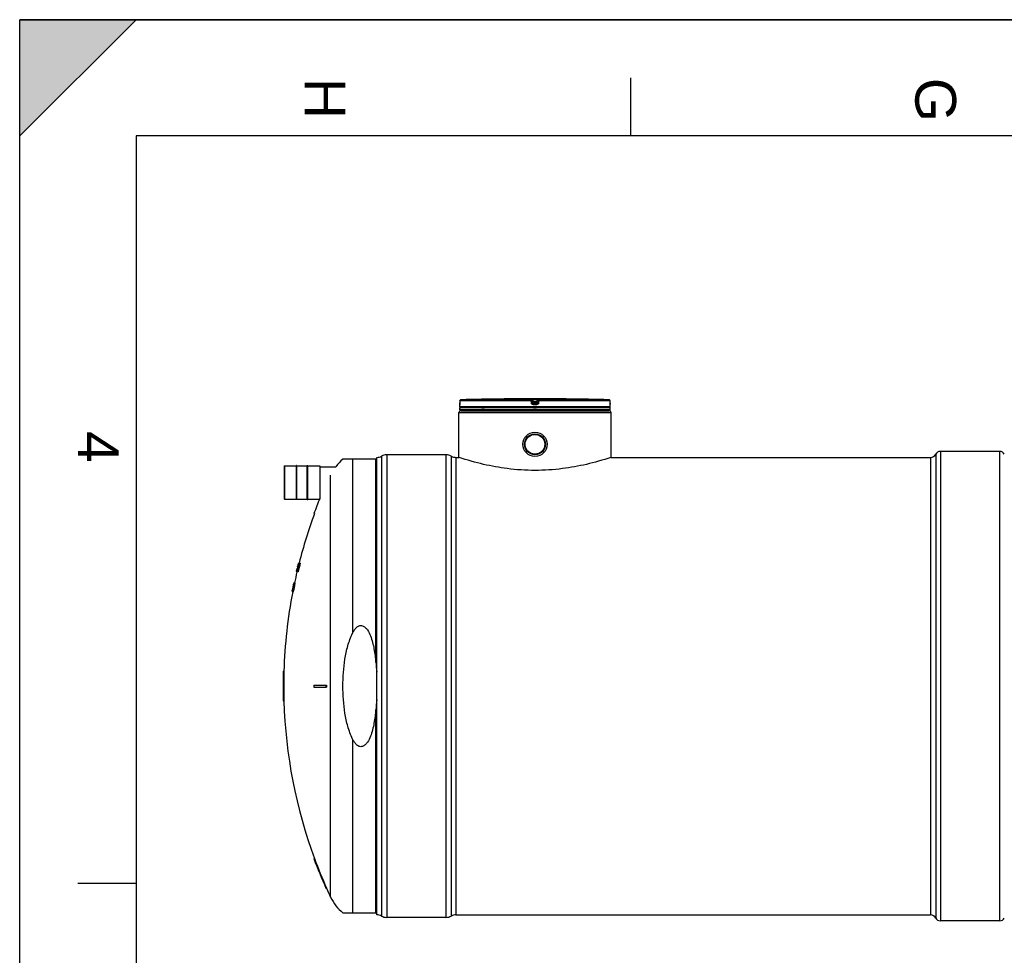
# Model space of a CAD drawing. Header units: millimetres. Extents: x 0 to 420, y 0 to 297.
# Tile 3 of 36: x 0 to 85, y 217 to 297. Entities that reach past the tile are written whole.
import ezdxf

# ---------------------------------------------------------------- set-up
doc = ezdxf.new("R2010")
doc.units = ezdxf.units.MM
doc.header["$LTSCALE"] = 23.1
doc.layers.get('0').update_dxf_attribs({"linetype": 'CONTINUOUS'})
for name, color, linetype in [('01_GLOBAL', 7, 'CONTINUOUS'), ('AXES_REF', 7, 'CONTINUOUS'), ('SURFACES', 7, 'CONTINUOUS')]:
    doc.layers.add(name, color=color, linetype=linetype)
doc.styles.add('TEXTSTYLE_2', font='arial.ttf')

# ---------------------------------------------------------------- blocks, each defined once
blk = doc.blocks.new('MARGEA3_BL0', base_point=(210.000078, 148.5))
at = {"color": 7, "linetype": 'Continuous'}
for p, q in [((10.000078, 297.000001), (0.000078, 287.000001)), ((0.000078, 287.000001), (0.000078, 297.000001)), ((0.000078, 297.000001), (10.000078, 297.000001)), ((10.000078, 297.000001), (0.000078, 287.000001)), ((420.000078, 297.000001), (0.000078, 297.000001)), ((0.000078, 0), (0.000078, 297)), ((0.000078, 296.999914), (420, 296.999914)), ((52.500078, 292.000001), (52.500078, 287.000001)), ((10.000078, 287.000001), (10.000078, 10.000001)), ((410.000078, 287.000001), (10.000078, 287.000001)), ((5.000078, 222.750001), (10.000078, 222.750001))]:
    blk.add_line(p, q, dxfattribs=at)
blk.add_solid([(10.000078, 297.000001), (0.000078, 287.000001), (0.000078, 297.000001)], dxfattribs=at)
at = {"color": 7, "linetype": 'Continuous', "style": 'TEXTSTYLE_2', "oblique": 0.00001872}
for s, p in [('H', (24.500078, 292.000001)), ('G', (77.000078, 292.000001)), ('4', (5.000078, 261.625001))]:
    blk.add_text(s, height=3.5, rotation=270, dxfattribs=at).set_placement(p)

msp = doc.modelspace()

# ---------------------------------------------------------------- linework, layer by layer
at = {"color": 7, "linetype": 'Continuous'}
for p, q in [((0, 0), (0, 297)), ((0, 297), (420, 297)), ((37.849, 264.234), (37.848, 264.043)), ((41.662, 264.387), (41.492, 264.385)), ((41.662, 264.387), (41.661, 264.387)), ((41.662, 264.387), (41.662, 264.387)), ((47.11, 264.385), (46.94, 264.387)), ((46.941, 264.387), (46.94, 264.387)), ((46.979, 264.387), (46.963, 264.387)), ((47.11, 264.385), (46.979, 264.387)), ((50.753, 264.036), (50.752, 264.234)), ((37.841, 263.722), (37.841, 263.893)), ((37.841, 263.467), (37.841, 263.637)), ((50.761, 263.637), (37.841, 263.637)), ((50.761, 263.467), (37.841, 263.467)), ((37.846, 263.942), (37.845, 263.933)), ((37.845, 263.933), (37.845, 263.926)), ((37.847, 263.962), (37.846, 263.951)), ((37.846, 263.951), (37.846, 263.942)), ((37.848, 263.999), (37.847, 263.986)), ((37.847, 263.986), (37.847, 263.973)), ((37.847, 263.973), (37.847, 263.962)), ((37.848, 264.043), (37.848, 264.027)), ((37.848, 264.027), (37.848, 264.013)), ((37.848, 264.013), (37.848, 263.999)), ((37.875, 263.637), (37.875, 263.64)), ((37.926, 263.382), (37.926, 263.467)), ((37.926, 263.382), (50.676, 263.382)), ((50.676, 263.382), (50.676, 263.467)), ((50.727, 263.637), (50.727, 263.64)), ((50.754, 264.022), (50.753, 264.04)), ((50.754, 264.008), (50.754, 264.025)), ((50.754, 263.992), (50.754, 264.012)), ((50.754, 263.977), (50.754, 263.995)), ((50.755, 263.964), (50.754, 263.98)), ((50.755, 263.954), (50.755, 263.966)), ((50.756, 263.944), (50.755, 263.956)), ((50.756, 263.936), (50.756, 263.946)), ((50.756, 263.929), (50.756, 263.938)), ((50.757, 263.918), (50.756, 263.934)), ((50.757, 263.92), (50.756, 263.926)), ((50.757, 263.916), (50.757, 263.92)), ((50.761, 263.722), (50.761, 263.893)), ((50.761, 263.467), (50.761, 263.637)), ((30.701, 259.208), (27.789, 259.208)), ((30.701, 220.032), (30.701, 259.37)), ((36.651, 259.582), (31.551, 259.582)), ((37.501, 259.37), (37.756, 259.37)), ((37.782, 259.361), (37.756, 259.37)), ((50.846, 259.37), (50.819, 259.361)), ((50.846, 259.37), (78.301, 259.37)), ((22.745, 258.618), (22.745, 255.796)), ((22.753, 258.627), (23.79, 258.627)), ((23.79, 255.754), (23.79, 258.661)), ((23.824, 258.661), (23.79, 258.661)), ((23.824, 255.754), (23.824, 258.661)), ((23.824, 258.627), (24.725, 258.627)), ((24.725, 255.754), (24.725, 258.661)), ((24.725, 258.661), (24.759, 258.661)), ((24.759, 255.754), (24.759, 258.661)), ((24.759, 258.627), (25.796, 258.627)), ((25.805, 258.618), (25.805, 255.796)), ((25.805, 258.567), (27.171, 258.567)), ((22.753, 255.788), (23.79, 255.788)), ((23.824, 255.754), (23.79, 255.754)), ((23.824, 255.788), (24.725, 255.788)), ((24.725, 255.754), (24.759, 255.754)), ((24.759, 255.788), (25.78, 255.788)), ((25.295, 254.533), (25.349, 254.533)), ((23.839, 249.73), (23.827, 249.681)), ((23.836, 249.73), (23.832, 249.713)), ((23.833, 249.708), (23.838, 249.73)), ((23.836, 249.73), (23.835, 249.724)), ((23.848, 249.778), (23.836, 249.73)), ((23.838, 249.73), (23.846, 249.73)), ((23.858, 249.778), (23.848, 249.778)), ((23.854, 249.762), (23.865, 249.811)), ((23.875, 249.844), (23.86, 249.778)), ((23.869, 249.778), (23.86, 249.778)), ((23.873, 249.86), (23.873, 249.863)), ((23.875, 249.86), (23.873, 249.86)), ((23.888, 249.844), (23.875, 249.844)), ((23.9, 249.746), (23.881, 249.746)), ((23.906, 249.909), (23.89, 249.909)), ((23.894, 249.958), (23.898, 249.974)), ((23.915, 249.941), (23.896, 249.941)), ((23.897, 249.958), (23.897, 249.958)), ((23.897, 249.958), (23.92, 249.958)), ((23.898, 249.974), (23.914, 250.039)), ((23.925, 249.974), (23.9, 249.974)), ((23.905, 249.844), (23.905, 249.845)), ((23.929, 249.746), (23.905, 249.746)), ((23.919, 250.055), (23.907, 250.006)), ((23.934, 250.006), (23.907, 250.006)), ((23.913, 250.044), (23.908, 250.023)), ((23.91, 250.023), (23.908, 250.023)), ((23.91, 249.844), (23.924, 249.844)), ((23.924, 250.088), (23.913, 250.044)), ((23.947, 250.055), (23.919, 250.055)), ((23.936, 250.139), (23.924, 250.088)), ((23.924, 250.088), (23.936, 250.137)), ((23.929, 250.104), (23.925, 250.088)), ((23.926, 250.088), (23.925, 250.088)), ((23.939, 250.006), (23.925, 249.958)), ((23.937, 249.958), (23.925, 249.958)), ((23.94, 250.137), (23.927, 250.088)), ((23.956, 250.088), (23.927, 250.088)), ((23.937, 250.138), (23.929, 250.104)), ((23.929, 249.844), (23.952, 249.844)), ((23.93, 250.104), (23.947, 250.169)), ((23.934, 250.006), (23.952, 250.071)), ((23.943, 250.164), (23.936, 250.139)), ((23.936, 250.137), (23.937, 250.139)), ((23.945, 250.169), (23.937, 250.138)), ((23.937, 250.139), (23.943, 250.164)), ((23.937, 250.104), (23.938, 250.109)), ((23.937, 250.104), (23.938, 250.109)), ((23.937, 250.104), (23.937, 250.104)), ((23.96, 250.104), (23.937, 250.104)), ((23.938, 250.109), (23.945, 250.137)), ((23.939, 250.138), (23.947, 250.169)), ((23.941, 250.112), (23.939, 250.104)), ((23.956, 250.071), (23.939, 250.006)), ((23.951, 250.006), (23.939, 250.006)), ((23.941, 250.142), (23.94, 250.137)), ((23.941, 250.142), (23.94, 250.138)), ((23.945, 250.137), (23.94, 250.137)), ((23.941, 250.112), (23.94, 250.106)), ((23.947, 250.164), (23.941, 250.142)), ((23.951, 250.153), (23.941, 250.112)), ((23.943, 250.164), (23.944, 250.169)), ((23.944, 250.169), (23.943, 250.164)), ((23.944, 250.169), (23.948, 250.185)), ((23.948, 250.185), (23.944, 250.171)), ((23.946, 250.177), (23.944, 250.169)), ((23.944, 250.105), (23.961, 250.169)), ((23.944, 250.104), (23.944, 250.105)), ((23.949, 250.187), (23.945, 250.169)), ((23.947, 250.169), (23.945, 250.169)), ((23.945, 250.137), (23.952, 250.169)), ((23.96, 250.153), (23.946, 250.104)), ((23.947, 250.169), (23.951, 250.186)), ((23.949, 250.169), (23.947, 250.164)), ((23.948, 250.185), (23.948, 250.185)), ((23.954, 250.185), (23.949, 250.169)), ((23.952, 250.169), (23.949, 250.169)), ((23.956, 250.174), (23.951, 250.153)), ((23.957, 250.153), (23.951, 250.153)), ((23.955, 250.185), (23.954, 250.185)), ((23.966, 250.218), (23.956, 250.174)), ((23.97, 250.071), (23.956, 250.071)), ((23.961, 250.156), (23.96, 250.153)), ((23.961, 250.156), (23.96, 250.153)), ((23.971, 250.153), (23.96, 250.153)), ((23.96, 250.104), (23.971, 250.153)), ((23.962, 250.24), (23.961, 250.234)), ((23.964, 250.234), (23.961, 250.234)), ((23.961, 250.169), (23.971, 250.204)), ((23.979, 250.169), (23.964, 250.104)), ((23.98, 250.104), (23.964, 250.104)), ((23.97, 250.234), (23.966, 250.218)), ((23.975, 250.218), (23.966, 250.218)), ((23.969, 250.267), (23.967, 250.261)), ((23.973, 250.283), (23.969, 250.268)), ((23.971, 250.275), (23.969, 250.267)), ((23.973, 250.267), (23.969, 250.267)), ((23.973, 250.194), (23.969, 250.185)), ((23.977, 250.185), (23.969, 250.185)), ((23.971, 250.204), (23.979, 250.234)), ((23.971, 250.204), (23.979, 250.234)), ((23.973, 250.283), (24.121, 250.283)), ((23.976, 250.202), (23.973, 250.194)), ((23.978, 250.202), (23.976, 250.202)), ((23.99, 250.267), (23.977, 250.267)), ((23.999, 250.169), (23.979, 250.169)), ((24.019, 250.234), (23.993, 250.234)), ((24.001, 250.039), (23.994, 250.039)), ((24.029, 250.267), (23.999, 250.267)), ((23.787, 249.526), (23.785, 249.518)), ((23.933, 249.518), (23.785, 249.518)), ((23.789, 249.534), (23.787, 249.526)), ((23.791, 249.54), (23.789, 249.534)), ((23.793, 249.534), (23.789, 249.534)), ((23.79, 249.518), (23.791, 249.521)), ((23.803, 249.589), (23.797, 249.567)), ((23.8, 249.567), (23.797, 249.567)), ((23.805, 249.534), (23.798, 249.534)), ((23.809, 249.617), (23.803, 249.589)), ((23.804, 249.583), (23.816, 249.637)), ((23.816, 249.601), (23.807, 249.567)), ((23.813, 249.567), (23.807, 249.567)), ((23.808, 249.616), (23.812, 249.632)), ((23.809, 249.617), (23.808, 249.616)), ((23.808, 249.616), (23.808, 249.616)), ((23.813, 249.632), (23.809, 249.617)), ((23.809, 249.617), (23.809, 249.617)), ((23.813, 249.634), (23.812, 249.632)), ((23.812, 249.632), (23.813, 249.634)), ((23.833, 249.713), (23.813, 249.632)), ((23.819, 249.659), (23.813, 249.634)), ((23.813, 249.634), (23.819, 249.659)), ((23.815, 249.632), (23.813, 249.632)), ((23.816, 249.632), (23.814, 249.616)), ((23.814, 249.616), (23.816, 249.616)), ((23.827, 249.681), (23.816, 249.632)), ((23.816, 249.637), (23.823, 249.666)), ((23.824, 249.632), (23.816, 249.601)), ((23.824, 249.632), (23.816, 249.601)), ((23.821, 249.632), (23.816, 249.632)), ((23.822, 249.673), (23.819, 249.659)), ((23.819, 249.659), (23.82, 249.665)), ((23.82, 249.665), (23.822, 249.673)), ((23.82, 249.665), (23.82, 249.665)), ((23.821, 249.599), (23.821, 249.6)), ((23.832, 249.713), (23.822, 249.673)), ((23.822, 249.673), (23.832, 249.713)), ((23.823, 249.666), (23.833, 249.708)), ((23.841, 249.697), (23.824, 249.632)), ((23.829, 249.632), (23.824, 249.632)), ((23.824, 249.599), (23.865, 249.599)), ((23.834, 249.681), (23.827, 249.681)), ((23.83, 249.665), (23.842, 249.713)), ((23.834, 249.713), (23.833, 249.713)), ((23.847, 249.697), (23.841, 249.697)), ((23.47, 248.063), (23.458, 247.998)), ((23.467, 248.047), (23.458, 247.997)), ((23.464, 247.997), (23.473, 248.046)), ((23.47, 248.063), (23.467, 248.047)), ((23.473, 248.062), (23.485, 248.127)), ((23.473, 248.046), (23.474, 248.048)), ((23.474, 248.048), (23.489, 248.127)), ((23.487, 248.127), (23.474, 248.062)), ((23.476, 248.062), (23.474, 248.062)), ((23.474, 247.999), (23.484, 248.046)), ((23.474, 247.999), (23.484, 248.046)), ((23.475, 248.048), (23.475, 248.046)), ((23.484, 248.046), (23.475, 248.046)), ((23.487, 248.046), (23.478, 248.005)), ((23.497, 248.198), (23.483, 248.128)), ((23.483, 247.997), (23.492, 248.046)), ((23.484, 248.046), (23.485, 248.047)), ((23.485, 248.127), (23.486, 248.133)), ((23.485, 248.047), (23.501, 248.127)), ((23.486, 248.128), (23.486, 248.133)), ((23.488, 248.135), (23.487, 248.127)), ((23.488, 248.135), (23.487, 248.128)), ((23.487, 248.128), (23.487, 248.127)), ((23.489, 248.127), (23.487, 248.127)), ((23.487, 248.047), (23.487, 248.046)), ((23.492, 248.046), (23.487, 248.046)), ((23.496, 248.176), (23.488, 248.135)), ((23.51, 248.266), (23.492, 248.176)), ((23.494, 248.176), (23.493, 248.176)), ((23.504, 248.144), (23.494, 248.144)), ((23.511, 248.046), (23.495, 248.046)), ((23.499, 248.176), (23.496, 248.176)), ((23.505, 248.241), (23.497, 248.198)), ((23.501, 248.127), (23.504, 248.144)), ((23.501, 248.129), (23.504, 248.144)), ((23.506, 248.209), (23.502, 248.209)), ((23.508, 248.127), (23.504, 248.127)), ((23.515, 248.046), (23.504, 247.997)), ((23.506, 248.241), (23.507, 248.241)), ((23.511, 248.258), (23.508, 248.258)), ((23.518, 248.307), (23.51, 248.266)), ((23.523, 248.306), (23.512, 248.258)), ((23.515, 248.258), (23.512, 248.258)), ((23.513, 248.268), (23.514, 248.274)), ((23.514, 248.274), (23.516, 248.279)), ((23.531, 248.144), (23.514, 248.144)), ((23.567, 248.046), (23.515, 248.046)), ((23.516, 248.279), (23.521, 248.306)), ((23.517, 248.26), (23.517, 248.258)), ((23.527, 248.258), (23.517, 248.258)), ((23.527, 248.35), (23.518, 248.307)), ((23.518, 248.307), (23.518, 248.306)), ((23.521, 248.306), (23.518, 248.306)), ((23.521, 248.306), (23.531, 248.35)), ((23.532, 248.35), (23.523, 248.306)), ((23.526, 248.306), (23.523, 248.306)), ((23.532, 248.371), (23.527, 248.35)), ((23.527, 248.258), (23.531, 248.275)), ((23.531, 248.35), (23.535, 248.371)), ((23.531, 248.275), (23.547, 248.355)), ((23.536, 248.371), (23.532, 248.35)), ((23.535, 248.371), (23.532, 248.371)), ((23.584, 248.127), (23.532, 248.127)), ((23.533, 248.275), (23.533, 248.274)), ((23.533, 248.275), (23.533, 248.274)), ((23.538, 248.274), (23.533, 248.274)), ((23.536, 248.357), (23.546, 248.404)), ((23.539, 248.371), (23.536, 248.371)), ((23.536, 248.355), (23.536, 248.357)), ((23.536, 248.355), (23.536, 248.357)), ((23.538, 248.357), (23.537, 248.355)), ((23.547, 248.355), (23.537, 248.355)), ((23.554, 248.258), (23.537, 248.258)), ((23.54, 248.412), (23.539, 248.404)), ((23.54, 248.412), (23.539, 248.405)), ((23.539, 248.405), (23.539, 248.404)), ((23.539, 248.405), (23.539, 248.405)), ((23.542, 248.404), (23.539, 248.404)), ((23.547, 248.445), (23.54, 248.412)), ((23.542, 248.404), (23.544, 248.412)), ((23.542, 248.405), (23.544, 248.412)), ((23.556, 248.469), (23.543, 248.405)), ((23.543, 248.405), (23.543, 248.404)), ((23.546, 248.404), (23.543, 248.404)), ((23.544, 248.412), (23.552, 248.453)), ((23.546, 248.404), (23.56, 248.469)), ((23.55, 248.458), (23.547, 248.445)), ((23.547, 248.355), (23.556, 248.404)), ((23.551, 248.464), (23.549, 248.453)), ((23.552, 248.453), (23.549, 248.453)), ((23.551, 248.363), (23.549, 248.355)), ((23.555, 248.355), (23.549, 248.355)), ((23.559, 248.502), (23.55, 248.458)), ((23.551, 248.363), (23.55, 248.356)), ((23.555, 248.48), (23.551, 248.464)), ((23.559, 248.404), (23.551, 248.363)), ((23.552, 248.453), (23.558, 248.485)), ((23.554, 248.48), (23.566, 248.534)), ((23.556, 248.485), (23.555, 248.48)), ((23.555, 248.355), (23.565, 248.404)), ((23.558, 248.494), (23.556, 248.485)), ((23.558, 248.485), (23.556, 248.485)), ((23.557, 248.47), (23.556, 248.469)), ((23.56, 248.469), (23.556, 248.469)), ((23.556, 248.404), (23.565, 248.453)), ((23.556, 248.406), (23.565, 248.453)), ((23.565, 248.512), (23.557, 248.47)), ((23.567, 248.046), (23.556, 247.997)), ((23.56, 248.502), (23.558, 248.494)), ((23.574, 248.355), (23.558, 248.355)), ((23.566, 248.534), (23.559, 248.502)), ((23.572, 248.469), (23.559, 248.405)), ((23.56, 248.458), (23.559, 248.453)), ((23.565, 248.453), (23.559, 248.453)), ((23.559, 248.405), (23.559, 248.404)), ((23.565, 248.404), (23.559, 248.404)), ((23.56, 248.469), (23.572, 248.518)), ((23.561, 248.502), (23.56, 248.502)), ((23.566, 248.48), (23.56, 248.458)), ((23.614, 248.274), (23.562, 248.274)), ((23.569, 248.534), (23.565, 248.512)), ((23.565, 248.404), (23.58, 248.469)), ((23.567, 248.485), (23.566, 248.48)), ((23.567, 248.487), (23.567, 248.485)), ((23.571, 248.485), (23.567, 248.485)), ((23.568, 248.503), (23.572, 248.518)), ((23.576, 248.534), (23.569, 248.534)), ((23.572, 248.471), (23.572, 248.469)), ((23.58, 248.469), (23.572, 248.469)), ((23.584, 248.567), (23.575, 248.567)), ((23.577, 248.583), (23.576, 248.58)), ((23.665, 248.583), (23.578, 248.583)), ((23.587, 248.404), (23.578, 248.355)), ((23.63, 248.355), (23.578, 248.355)), ((23.592, 248.518), (23.58, 248.518)), ((23.581, 248.455), (23.58, 248.453)), ((23.581, 248.455), (23.58, 248.453)), ((23.591, 248.453), (23.58, 248.453)), ((23.599, 248.469), (23.587, 248.404)), ((23.639, 248.404), (23.587, 248.404)), ((23.606, 248.567), (23.588, 248.567)), ((23.59, 248.488), (23.589, 248.485)), ((23.59, 248.488), (23.589, 248.485)), ((23.596, 248.485), (23.589, 248.485)), ((23.651, 248.469), (23.599, 248.469)), ((23.659, 248.518), (23.607, 248.518)), ((23.666, 248.567), (23.614, 248.567)), ((23.639, 248.404), (23.63, 248.355)), ((23.651, 248.469), (23.639, 248.404)), ((23.422, 247.818), (23.421, 247.818)), ((23.422, 247.818), (23.423, 247.821)), ((23.51, 247.818), (23.423, 247.818)), ((23.435, 247.834), (23.427, 247.834)), ((23.441, 247.899), (23.434, 247.867)), ((23.44, 247.867), (23.434, 247.867)), ((23.437, 247.899), (23.439, 247.908)), ((23.44, 247.913), (23.438, 247.899)), ((23.438, 247.899), (23.439, 247.899)), ((23.441, 247.916), (23.44, 247.913)), ((23.457, 247.834), (23.44, 247.834)), ((23.451, 247.948), (23.441, 247.899)), ((23.444, 247.932), (23.441, 247.916)), ((23.443, 247.916), (23.441, 247.916)), ((23.446, 247.899), (23.441, 247.899)), ((23.443, 247.883), (23.452, 247.932)), ((23.443, 247.916), (23.446, 247.932)), ((23.445, 247.937), (23.444, 247.932)), ((23.445, 247.937), (23.444, 247.933)), ((23.444, 247.933), (23.444, 247.932)), ((23.446, 247.932), (23.444, 247.932)), ((23.449, 247.959), (23.445, 247.937)), ((23.446, 247.932), (23.448, 247.937)), ((23.447, 247.933), (23.448, 247.937)), ((23.448, 247.937), (23.453, 247.965)), ((23.45, 247.965), (23.449, 247.959)), ((23.451, 247.97), (23.45, 247.965)), ((23.451, 247.97), (23.45, 247.965)), ((23.453, 247.965), (23.45, 247.965)), ((23.455, 247.992), (23.451, 247.97)), ((23.459, 247.989), (23.451, 247.948)), ((23.455, 247.948), (23.451, 247.948)), ((23.452, 247.916), (23.451, 247.913)), ((23.452, 247.932), (23.454, 247.943)), ((23.452, 247.921), (23.452, 247.916)), ((23.452, 247.921), (23.452, 247.916)), ((23.456, 247.916), (23.452, 247.916)), ((23.464, 247.883), (23.452, 247.883)), ((23.453, 247.965), (23.459, 247.992)), ((23.454, 247.943), (23.464, 247.997)), ((23.456, 247.997), (23.455, 247.992)), ((23.46, 247.997), (23.456, 247.997)), ((23.457, 247.949), (23.457, 247.948)), ((23.463, 247.948), (23.457, 247.948)), ((23.461, 247.997), (23.459, 247.989)), ((23.459, 247.992), (23.46, 247.997)), ((23.464, 247.997), (23.461, 247.997)), ((23.463, 247.948), (23.474, 247.999)), ((23.477, 247.997), (23.463, 247.934)), ((23.463, 247.934), (23.463, 247.932)), ((23.463, 247.934), (23.463, 247.932)), ((23.471, 247.932), (23.463, 247.932)), ((23.517, 247.834), (23.465, 247.834)), ((23.471, 247.932), (23.483, 247.997)), ((23.474, 247.917), (23.474, 247.916)), ((23.48, 247.916), (23.474, 247.916)), ((23.478, 248.005), (23.477, 247.997)), ((23.478, 248.005), (23.477, 247.998)), ((23.477, 247.998), (23.477, 247.997)), ((23.483, 247.997), (23.477, 247.997)), ((23.479, 247.95), (23.478, 247.948)), ((23.489, 247.948), (23.478, 247.948)), ((23.53, 247.883), (23.478, 247.883)), ((23.504, 247.997), (23.49, 247.932)), ((23.542, 247.932), (23.49, 247.932)), ((23.556, 247.997), (23.504, 247.997)), ((23.556, 247.997), (23.542, 247.932)), ((22.664, 240.976), (22.715, 240.976)), ((22.645, 239.786), (22.715, 239.786)), ((22.645, 239.616), (22.715, 239.616)), ((25.295, 239.786), (26.385, 239.786)), ((25.295, 239.616), (26.385, 239.616)), ((22.664, 238.426), (22.715, 238.426)), ((25.295, 224.868), (25.349, 224.868)), ((26.33, 222.318), (26.385, 222.318)), ((27.789, 220.193), (30.701, 220.193)), ((36.651, 219.819), (31.551, 219.819))]:
    msp.add_line(p, q, dxfattribs=at)
at = {"color": 9, "linetype": 'Continuous'}
for p, q in [((37.849, 264.234), (37.848, 264.043)), ((37.849, 264.234), (37.849, 264.234)), ((43.966, 264.234), (37.849, 264.234)), ((43.971, 264.319), (37.932, 264.319)), ((43.991, 264.043), (43.966, 264.234)), ((43.971, 264.319), (43.971, 264.385)), ((44.055, 264.244), (44.055, 264.311)), ((44.079, 264.12), (44.055, 264.311)), ((44.079, 264.053), (44.055, 264.244)), ((44.079, 264.12), (44.079, 264.053)), ((44.079, 264.12), (44.08, 264.114)), ((44.142, 264.387), (44.142, 264.301)), ((44.142, 264.387), (44.301, 264.387)), ((44.163, 264.131), (44.142, 264.301)), ((44.459, 264.301), (44.142, 264.301)), ((44.163, 264.131), (44.163, 263.978)), ((44.438, 264.131), (44.163, 264.131)), ((44.301, 264.387), (44.46, 264.387)), ((44.459, 264.301), (44.438, 264.131)), ((44.438, 263.978), (44.438, 264.131)), ((44.46, 264.387), (44.459, 264.301)), ((44.523, 264.12), (44.522, 264.114)), ((44.546, 264.311), (44.523, 264.12)), ((44.546, 264.244), (44.523, 264.053)), ((44.523, 264.053), (44.523, 264.12)), ((44.546, 264.311), (44.546, 264.244)), ((44.635, 264.234), (44.611, 264.043)), ((44.631, 264.385), (44.631, 264.319)), ((50.669, 264.319), (44.631, 264.319)), ((50.752, 264.234), (44.635, 264.234)), ((46.94, 264.387), (46.94, 264.387)), ((50.752, 264.234), (50.752, 264.234)), ((50.753, 264.043), (50.752, 264.234)), ((37.842, 263.894), (37.841, 263.893)), ((50.761, 263.722), (37.841, 263.722)), ((37.848, 264.043), (37.848, 264.043)), ((37.875, 263.64), (37.902, 263.64)), ((39.717, 263.64), (39.949, 263.64)), ((44.301, 263.893), (44.161, 263.894)), ((44.162, 264.045), (44.163, 264.045)), ((44.438, 264.045), (44.163, 264.045)), ((44.301, 263.978), (44.163, 263.978)), ((44.165, 263.64), (44.437, 263.64)), ((44.438, 263.978), (44.301, 263.978)), ((44.44, 263.894), (44.301, 263.893)), ((44.439, 264.045), (44.438, 264.045)), ((50.699, 263.64), (50.727, 263.64)), ((50.753, 264.043), (50.753, 264.043)), ((50.761, 263.893), (50.759, 263.894)), ((28.617, 259.208), (28.617, 244.248)), ((30.614, 241.749), (30.614, 259.208)), ((31.101, 259.47), (31.101, 219.932)), ((31.551, 259.582), (31.551, 219.819)), ((36.651, 259.582), (36.651, 219.819)), ((37.101, 259.47), (37.101, 219.932)), ((37.501, 259.37), (37.501, 220.032)), ((22.753, 258.627), (22.753, 255.788)), ((25.796, 258.627), (25.796, 255.788)), ((30.614, 220.193), (30.614, 237.652)), ((28.617, 235.153), (28.617, 220.193))]:
    msp.add_line(p, q, dxfattribs=at)
at = {"color": 7, "linetype": 'Continuous'}
for points in [[(41.661, 264.387), (41.591, 264.386), (41.578, 264.386)], [(37.845, 263.926), (37.845, 263.92), (37.845, 263.917), (37.844, 263.915), (37.844, 263.913), (37.844, 263.911), (37.844, 263.91), (37.844, 263.909), (37.844, 263.908)], [(50.758, 263.91), (50.758, 263.909), (50.758, 263.908), (50.758, 263.908), (50.758, 263.908), (50.758, 263.909), (50.758, 263.909), (50.758, 263.91), (50.757, 263.912), (50.757, 263.914), (50.757, 263.916)]]:
    msp.add_lwpolyline(points, dxfattribs=at)
for radius in [1.046, 0.897]:
    msp.add_circle((44.301, 260.492), radius, dxfattribs=at)
for centre, radius, start, end in [((37.934, 264.234), 0.085, 91.48637, 179.62893), ((44.301, 18.876), 245.526, 90.65549, 91.48637), ((44.301, 18.879), 245.523, 89.3842, 90.6158), ((44.301, 18.879), 245.522, 88.51363, 89.34452), ((50.667, 264.234), 0.085, 0.47139, 88.50968), ((37.926, 263.893), 0.085, 162.87448, 180), ((37.926, 263.722), 0.085, 180, 235.73564), ((37.897, 263.64), 0.0221, 148.62171, 180), ((50.676, 263.722), 0.085, 304.26436, 360), ((50.705, 263.64), 0.0221, 0, 31.37829), ((50.676, 263.893), 0.085, 0, 17.12565), ((30.276, 256.191), 3.91, 129.48968, 142.56497), ((30.701, 260.22), 0.85, 270, 298.07249), ((31.551, 258.626), 0.956, 90, 118.07249), ((36.651, 258.626), 0.956, 61.92751, 90), ((37.501, 260.22), 0.85, 241.92751, 270), ((22.753, 258.618), 0.0085, 90, 180), ((25.796, 258.618), 0.0085, 0, 90), ((22.753, 255.796), 0.0085, 180, 270), ((65.491, 239.701), 42.846, 157.8597, 159.746), ((65.491, 239.701), 42.795, 159.72085, 165.68317), ((43.548, 244.309), 20.424, 163.80206, 164.98454), ((43.234, 244.319), 20.116, 164.04915, 164.78086), ((65.491, 239.701), 42.833, 166.39178, 166.50375), ((65.491, 239.701), 42.836, 166.41489, 166.48207), ((65.491, 239.701), 42.787, 166.42157, 166.73528), ((65.491, 239.701), 42.845, 166.05951, 166.39567), ((65.491, 239.701), 42.782, 166.41991, 166.73366), ((37.451, 246.947), 13.885, 167.95711, 168.09443), ((26.486, 249.418), 2.648, 170.40084, 170.75779), ((26.5, 249.392), 2.669, 169.54548, 169.84142), ((65.491, 239.701), 42.759, 165.85095, 166.7265), ((45.623, 245.057), 22.269, 167.41524, 167.58683), ((32.802, 247.961), 9.129, 167.68356, 167.89259), ((65.491, 239.701), 42.753, 165.66882, 166.72454), ((65.491, 239.701), 42.805, 166.293, 166.42751), ((45.677, 244.856), 22.372, 166.81736, 166.94728), ((32.775, 248.122), 9.064, 168.41863, 168.62861), ((43.316, 244.296), 20.2, 163.72277, 164.04942), ((25.598, 249.698), 1.719, 171.31188, 171.86021), ((28.371, 249.076), 4.56, 168.64292, 168.84726), ((37.525, 246.923), 13.962, 167.24099, 167.37792), ((48.403, 242.912), 25.46, 163.4735, 164.19876), ((48.287, 242.882), 25.352, 163.33364, 164.06185), ((65.491, 239.701), 42.843, 165.94656, 166.0363), ((65.491, 239.701), 42.773, 166.28237, 166.41699), ((65.491, 239.701), 42.842, 165.9686, 166.01347), ((65.491, 239.701), 42.787, 165.86033, 166.28699), ((65.491, 239.701), 42.782, 165.67869, 166.28532), ((65.491, 239.701), 42.702, 165.65129, 166.70836), ((45.774, 244.825), 22.474, 166.07154, 166.19572), ((45.87, 244.381), 22.675, 165.04075, 165.16563), ((28.413, 249.311), 4.542, 168.90655, 169.11569), ((65.491, 239.701), 42.815, 165.93698, 165.98189), ((65.491, 239.701), 42.811, 165.93571, 165.98062), ((37.898, 246.009), 14.541, 163.30757, 163.42892), ((32.955, 248.054), 9.255, 166.20326, 166.34157), ((33.092, 247.672), 9.48, 164.11526, 164.31971), ((39.812, 246.665), 16.239, 167.18564, 167.30346), ((37.465, 247.524), 13.748, 168.8387, 168.97695), ((26.756, 249.391), 2.917, 162.19884, 162.53428), ((25.681, 250.006), 1.723, 170.75163, 171.29946), ((25.649, 250.071), 1.676, 175.53082, 176.08886), ((33.231, 247.337), 9.695, 162.41045, 162.61215), ((45.636, 245.587), 22.136, 167.88108, 168.05338), ((25.055, 249.763), 1.178, 153.80231, 154.68116), ((32.791, 248.689), 8.933, 169.82735, 170.03941), ((65.491, 239.701), 42.765, 165.83048, 166.01034), ((49.234, 242.408), 26.368, 162.9199, 163.17871), ((48.482, 242.889), 25.542, 163.17263, 163.47372), ((25.169, 250.233), 1.171, 177.54201, 178.33924), ((49.266, 242.453), 26.392, 162.74268, 163.00151), ((65.491, 239.701), 42.795, 166.73779, 168.02051), ((32.828, 247.329), 9.304, 166.07886, 166.2509), ((25.504, 249.249), 1.735, 170.54142, 170.99523), ((35.557, 247.031), 12.027, 167.7512, 167.98913), ((25.643, 248.909), 1.948, 161.28363, 161.78832), ((32.949, 246.999), 9.495, 164.3115, 164.51543), ((65.491, 239.701), 42.83, 166.63702, 166.74889), ((26.506, 248.962), 2.775, 166.03011, 166.33912), ((26.606, 248.743), 2.924, 162.2954, 162.6299), ((37.664, 245.913), 14.334, 164.82675, 164.96152), ((65.491, 239.701), 42.811, 166.63084, 166.74277), ((53.224, 242.539), 30.254, 169.51173, 169.69759), ((65.491, 239.701), 42.842, 168.74517, 168.83394), ((65.491, 239.701), 42.841, 168.74487, 168.83364), ((42.627, 244.413), 19.501, 169.01866, 169.21352), ((64.441, 240.047), 41.74, 168.81548, 168.94956), ((53.197, 242.868), 30.15, 170.11174, 170.29664), ((37.095, 245.651), 13.833, 169.55123, 169.66547), ((64.001, 239.745), 41.356, 168.30617, 168.4198), ((65.491, 239.701), 42.839, 168.45561, 168.65551), ((53.384, 241.201), 30.647, 167.09337, 167.28061), ((24.698, 247.999), 1.217, 171.62645, 172.40026), ((63.994, 240.279), 41.24, 169.02981, 169.14496), ((65.491, 239.701), 42.845, 168.5016, 168.59044), ((65.491, 239.701), 42.837, 168.47742, 168.6329), ((64.44, 240.159), 41.698, 168.96065, 169.09734), ((29.652, 247.148), 6.241, 170.21671, 170.51984), ((39.498, 244.71), 16.374, 167.48702, 167.66198), ((65.491, 239.701), 42.825, 168.45173, 168.6517), ((65.491, 239.701), 42.827, 168.47462, 168.63014), ((28.082, 247.185), 4.696, 166.66667, 167.00656), ((65.491, 239.701), 42.821, 168.45058, 168.65057), ((64.446, 239.598), 41.798, 168.20209, 168.33882), ((65.491, 239.701), 42.818, 168.47204, 168.6276), ((64.004, 239.612), 41.358, 168.1188, 168.23399), ((64.447, 239.778), 41.799, 168.15843, 168.29226), ((64.004, 239.858), 41.35, 168.14219, 168.25739), ((65.491, 239.701), 42.801, 168.46739, 168.62301), ((65.491, 239.701), 42.846, 168.27973, 168.32418), ((65.491, 239.701), 42.797, 168.44413, 168.64423), ((63.999, 240.26), 41.251, 168.68261, 168.79671), ((65.491, 239.701), 42.842, 168.27876, 168.32322), ((65.491, 239.701), 42.841, 168.27845, 168.32291), ((64.448, 239.666), 41.804, 168.00315, 168.13995), ((53.376, 241.797), 30.551, 167.41567, 167.59937), ((64.006, 239.725), 41.362, 167.95738, 168.07262), ((64.443, 240.228), 41.67, 168.75245, 168.88933), ((25.28, 248.219), 1.742, 170.66912, 171.21122), ((53.423, 241.462), 30.65, 166.81477, 167.0022), ((63.998, 240.393), 41.197, 168.8558, 168.97114), ((37.102, 246.19), 13.724, 170.37225, 170.51007), ((32.571, 246.567), 9.217, 167.46636, 167.67358), ((32.566, 246.581), 9.21, 167.54774, 167.75506), ((25.423, 247.884), 1.951, 161.54388, 162.01059), ((64.006, 239.612), 41.309, 168.10446, 168.21979), ((32.481, 246.885), 9.063, 169.3076, 169.51697), ((25.261, 248.356), 1.695, 175.07468, 175.62665), ((35.518, 245.594), 12.299, 166.01146, 166.24577), ((45.31, 244.573), 22.085, 169.71124, 169.83603), ((24.506, 248.334), 0.961, 164.99843, 166.00035), ((24.824, 248.267), 1.286, 165.91221, 166.53452), ((53.241, 243.132), 30.123, 169.82587, 170.01454), ((24.467, 248.449), 0.9, 171.43064, 172.47764), ((35.248, 246.624), 11.82, 170.54192, 170.7818), ((45.596, 243.072), 22.668, 166.09843, 166.22554), ((37.492, 244.751), 14.396, 164.9658, 165.08894), ((24.909, 248.107), 1.403, 160.17079, 160.87577), ((65.491, 239.701), 42.746, 168.43013, 168.63048), ((24.772, 248.508), 1.185, 176.37305, 177.16102), ((25.542, 247.692), 2.108, 157.41861, 157.82831), ((37.05, 246.532), 13.596, 171.74107, 171.87967), ((35.648, 245.236), 12.495, 164.54023, 164.77242), ((25.274, 248.494), 1.678, 179.75511, 180.31091), ((45.266, 244.939), 21.953, 170.6167, 170.74585), ((25.022, 247.936), 1.55, 155.33629, 155.99662), ((35.199, 246.952), 11.697, 172.06618, 172.30761), ((24.794, 248.624), 1.182, 182.00218, 182.79171), ((64, 240.393), 41.148, 168.84227, 168.95775), ((45.292, 244.939), 21.927, 170.60521, 170.73451), ((35.237, 246.952), 11.683, 172.05641, 172.29813), ((24.845, 248.624), 1.181, 182.00467, 182.79519), ((65.491, 239.701), 42.795, 169.0656, 178.29272), ((65.491, 239.701), 42.846, 168.968, 169.07885), ((26.133, 247.189), 2.782, 166.57853, 166.92291), ((26.067, 247.38), 2.681, 170.24946, 170.5434), ((32.361, 246.203), 9.084, 169.44307, 169.65187), ((32.454, 245.885), 9.235, 167.60479, 167.8115), ((37.078, 245.297), 13.887, 169.19856, 169.33526), ((24.76, 247.366), 1.401, 160.4616, 161.16651), ((24.622, 247.765), 1.189, 176.64003, 177.42551), ((35.126, 246.011), 11.832, 170.89454, 171.13393), ((25.223, 247.467), 1.836, 165.85716, 166.38032), ((35.398, 244.985), 12.293, 166.36398, 166.59805), ((25.305, 247.309), 1.946, 161.83225, 162.33585), ((25.144, 247.778), 1.698, 175.44554, 175.90463), ((37.008, 245.731), 13.731, 170.7067, 170.8214), ((45.433, 242.972), 22.523, 167.27898, 167.40629), ((37.272, 244.665), 14.194, 166.62686, 166.7619), ((35.077, 246.337), 11.715, 172.41733, 172.65818), ((24.644, 247.881), 1.187, 182.24922, 183.03554), ((24.873, 247.197), 1.545, 155.62381, 156.28469), ((45.183, 244.457), 21.988, 170.90659, 171.03542), ((35.529, 244.63), 12.482, 164.8913, 165.12334), ((36.956, 246.072), 13.608, 172.07511, 172.20966), ((25.423, 247.119), 2.1, 157.70254, 158.18174), ((25.157, 247.916), 1.683, 180.0228, 180.57697), ((45.522, 242.595), 22.669, 166.38298, 166.50993), ((37.396, 244.299), 14.378, 165.29678, 165.43085), ((24.924, 247.196), 1.544, 155.59713, 156.25857), ((35.567, 244.629), 12.469, 164.87343, 165.10573), ((45.548, 242.595), 22.644, 166.36672, 166.49382), ((65.491, 239.701), 42.846, 178.29475, 179.88633), ((65.491, 239.701), 42.795, 178.29272, 179.8862), ((65.491, 239.701), 42.846, 179.88633, 180.11367), ((65.491, 239.701), 42.846, 180.11367, 181.70525), ((65.491, 239.701), 42.827, 179.88628, 180.11372), ((65.491, 239.701), 42.795, 180.1138, 181.70728), ((65.491, 239.701), 42.776, 179.88615, 180.11385), ((65.491, 239.701), 40.197, 179.87884, 180.12116), ((65.491, 239.701), 39.162, 179.87564, 180.12436), ((65.491, 239.701), 39.106, 179.87546, 180.12454), ((65.491, 239.701), 42.795, 181.70728, 200.27915), ((65.491, 239.701), 42.846, 200.254, 203.93488), ((65.491, 239.701), 42.795, 200.27919, 203.96519), ((65.491, 239.701), 42.795, 203.96514, 205.09189), ((30.276, 223.211), 3.91, 205.09189, 230.51032), ((30.701, 219.182), 0.85, 61.92751, 90), ((31.551, 220.775), 0.956, 241.92751, 270), ((36.651, 220.775), 0.956, 270, 298.07249), ((37.501, 219.182), 0.85, 90, 118.07249)]:
    msp.add_arc(centre, radius, start, end, dxfattribs=at)
at = {"color": 9, "linetype": 'Continuous'}
for centre, radius, start, end in [((37.936, 264.23), 0.0886, 112.01648, 113.76901), ((37.936, 264.231), 0.0881, 106.67488, 112.02116), ((37.935, 264.232), 0.0866, 102.77751, 106.67429), ((37.935, 264.234), 0.0847, 99.31344, 102.77746), ((37.934, 264.238), 0.0808, 91.54035, 99.35142), ((45.027, 257.214), 6.971, 97.1207, 97.46967), ((43.574, 257.214), 6.971, 82.53033, 82.8793), ((50.667, 264.238), 0.0809, 80.77303, 88.46162), ((50.667, 264.235), 0.0841, 79.08428, 80.81472), ((50.666, 264.233), 0.0861, 73.52092, 79.07067), ((50.666, 264.231), 0.0876, 71.97966, 73.5335), ((50.666, 264.231), 0.0884, 65.34706, 71.97453), ((50.666, 264.231), 0.0879, 58.80204, 65.35741), ((34.94, 264.057), 2.908, 357.85236, 359.726), ((53.702, 264.057), 2.949, 180.28324, 182.05321)]:
    msp.add_arc(centre, radius, start, end, dxfattribs=at)
for points in [[(37.849, 264.234), (37.849, 264.265), (37.872, 264.299), (37.9, 264.311)], [(43.971, 264.385), (44.008, 264.385), (44.05, 264.348), (44.055, 264.311)], [(43.971, 264.319), (44.008, 264.319), (44.05, 264.282), (44.055, 264.244)], [(44.631, 264.385), (44.593, 264.385), (44.551, 264.348), (44.546, 264.311)], [(44.546, 264.244), (44.551, 264.282), (44.593, 264.319), (44.631, 264.319)], [(50.752, 264.234), (50.752, 264.261), (50.735, 264.292), (50.711, 264.306)], [(44.163, 263.978), (44.126, 263.979), (44.084, 264.016), (44.079, 264.053)], [(44.523, 264.053), (44.518, 264.016), (44.476, 263.979), (44.438, 263.978)]]:
    msp.add_open_spline(points, degree=3, dxfattribs=at)
for points, knots in [([(43.966, 264.234), (43.966, 264.254), (43.973, 264.277), (43.963, 264.315), (43.971, 264.319)], [0, 0, 0, 0, 0.696676, 1, 1, 1, 1]), ([(43.966, 264.234), (43.987, 264.237), (44.006, 264.249), (44.055, 264.235), (44.055, 264.244)], [0, 0, 0, 0, 0.702669, 1, 1, 1, 1]), ([(43.971, 264.385), (43.971, 264.39), (43.998, 264.381), (44.024, 264.39), (44.081, 264.386), (44.12, 264.387), (44.142, 264.387)], [0, 0, 0, 0, 0.07644, 0.294547, 0.620033, 1, 1, 1, 1]), ([(44.055, 264.311), (44.055, 264.32), (44.103, 264.296), (44.122, 264.304), (44.142, 264.301)], [0, 0, 0, 0, 0.298562, 1, 1, 1, 1]), ([(44.121, 264.126), (44.111, 264.125), (44.102, 264.119), (44.079, 264.124), (44.079, 264.12)], [0, 0, 0, 0, 0.731988, 1, 1, 1, 1]), ([(44.459, 264.301), (44.48, 264.304), (44.498, 264.296), (44.546, 264.32), (44.546, 264.311)], [0, 0, 0, 0, 0.693539, 1, 1, 1, 1]), ([(44.46, 264.387), (44.481, 264.387), (44.52, 264.386), (44.578, 264.39), (44.604, 264.381), (44.631, 264.39), (44.631, 264.385)], [0, 0, 0, 0, 0.379959, 0.703831, 0.922961, 1, 1, 1, 1]), ([(44.523, 264.12), (44.523, 264.124), (44.5, 264.119), (44.491, 264.125), (44.48, 264.126)], [0, 0, 0, 0, 0.268012, 1, 1, 1, 1]), ([(44.635, 264.234), (44.615, 264.237), (44.596, 264.249), (44.546, 264.235), (44.546, 264.244)], [0, 0, 0, 0, 0.702669, 1, 1, 1, 1]), ([(44.635, 264.234), (44.635, 264.254), (44.628, 264.277), (44.639, 264.315), (44.631, 264.319)], [0, 0, 0, 0, 0.696676, 1, 1, 1, 1]), ([(37.846, 263.948), (37.846, 263.934), (37.84, 263.923), (37.847, 263.894), (37.842, 263.894)], [0, 0, 0, 0, 0.737028, 1, 1, 1, 1]), ([(37.842, 263.894), (37.842, 263.896), (37.843, 263.901), (37.843, 263.907), (37.844, 263.909)], [0, 0, 0, 0, 0.497733, 1, 1, 1, 1]), ([(43.991, 264.043), (44.011, 264.045), (44.036, 264.039), (44.074, 264.06), (44.079, 264.053)], [0, 0, 0, 0, 0.703022, 1, 1, 1, 1]), ([(44.161, 263.894), (44.121, 263.894), (44.037, 263.924), (43.996, 264.003), (43.991, 264.043)], [0, 0, 0, 0, 0.499748, 1, 1, 1, 1]), ([(44.161, 263.894), (44.161, 263.913), (44.167, 263.939), (44.158, 263.972), (44.163, 263.978)], [0, 0, 0, 0, 0.697837, 1, 1, 1, 1]), ([(44.44, 263.894), (44.44, 263.913), (44.435, 263.939), (44.444, 263.972), (44.438, 263.978)], [0, 0, 0, 0, 0.697838, 1, 1, 1, 1]), ([(44.611, 264.043), (44.606, 264.003), (44.564, 263.924), (44.481, 263.894), (44.44, 263.894)], [0, 0, 0, 0, 0.498891, 1, 1, 1, 1]), ([(44.611, 264.043), (44.59, 264.045), (44.565, 264.039), (44.528, 264.06), (44.523, 264.053)], [0, 0, 0, 0, 0.703022, 1, 1, 1, 1]), ([(50.759, 263.894), (50.754, 263.894), (50.762, 263.925), (50.756, 263.937), (50.755, 263.952)], [0, 0, 0, 0, 0.262647, 1, 1, 1, 1]), ([(50.759, 263.894), (50.759, 263.896), (50.759, 263.901), (50.758, 263.907), (50.758, 263.909)], [0, 0, 0, 0, 0.497732, 1, 1, 1, 1])]:
    msp.add_open_spline(points, degree=3, knots=knots, dxfattribs=at)
at = {"color": 7, "linetype": 'Continuous'}
for points in [[(44.08, 264.114), (44.087, 264.079), (44.127, 264.046), (44.162, 264.045)], [(44.522, 264.114), (44.515, 264.079), (44.475, 264.046), (44.439, 264.045)], [(30.614, 241.749), (30.64, 241.464), (30.67, 241.179), (30.701, 240.894)], [(30.701, 238.507), (30.67, 238.222), (30.64, 237.937), (30.614, 237.652)]]:
    msp.add_open_spline(points, degree=3, dxfattribs=at)
for points, knots in [([(50.819, 259.361), (50.129, 259.132), (48.763, 258.742), (46.582, 258.345), (44.301, 258.197), (42.019, 258.345), (39.839, 258.742), (38.473, 259.132), (37.782, 259.361)], [0, 0, 0, 0, 0.164441, 0.3204, 0.5, 0.6796, 0.835559, 1, 1, 1, 1]), ([(28.617, 244.248), (28.659, 244.335), (28.752, 244.504), (28.929, 244.733), (29.131, 244.878), (29.322, 244.918), (29.515, 244.892), (29.724, 244.756), (29.967, 244.456), (30.175, 244.016), (30.345, 243.463), (30.507, 242.708), (30.578, 242.133), (30.614, 241.749)], [0, 0, 0, 0, 0.062577, 0.12508, 0.187262, 0.218457, 0.249646, 0.311758, 0.374246, 0.499227, 0.6244, 0.749612, 1, 1, 1, 1]), ([(28.617, 235.153), (28.448, 235.502), (28.187, 236.238), (27.869, 237.758), (27.736, 239.701), (27.869, 241.643), (28.187, 243.163), (28.448, 243.899), (28.617, 244.248)], [0, 0, 0, 0, 0.124965, 0.250021, 0.5, 0.749979, 0.875035, 1, 1, 1, 1]), ([(30.614, 237.652), (30.578, 237.268), (30.507, 236.693), (30.345, 235.938), (30.175, 235.385), (29.967, 234.945), (29.724, 234.645), (29.515, 234.509), (29.322, 234.483), (29.131, 234.523), (28.929, 234.668), (28.752, 234.897), (28.659, 235.066), (28.617, 235.153)], [0, 0, 0, 0, 0.250388, 0.3756, 0.500773, 0.625755, 0.688243, 0.750355, 0.781543, 0.812738, 0.87492, 0.937423, 1, 1, 1, 1])]:
    msp.add_open_spline(points, degree=3, knots=knots, dxfattribs=at)
at = {"layer": '01_GLOBAL', "color": 7, "linetype": 'Continuous'}
for p, q in [((37.926, 263.382), (50.676, 263.382)), ((37.756, 259.37), (37.756, 263.212)), ((50.846, 259.37), (50.846, 263.212))]:
    msp.add_line(p, q, dxfattribs=at)
at = {"layer": '01_GLOBAL', "color": 9, "linetype": 'Continuous'}
msp.add_line((37.756, 263.212), (50.846, 263.212), dxfattribs=at)
at = {"layer": '01_GLOBAL', "color": 7, "linetype": 'Continuous'}
for centre, start, end in [((37.926, 263.212), 90, 180), ((50.676, 263.212), 0, 90)]:
    msp.add_arc(centre, 0.17, start, end, dxfattribs=at)
at = {"layer": 'AXES_REF', "color": 9, "linetype": 'Continuous'}
for p, q in [((79.151, 259.88), (79.151, 219.522)), ((84.251, 259.88), (84.251, 219.522)), ((78.301, 259.37), (78.301, 220.032)), ((78.751, 259.64), (78.751, 219.762)), ((26.735, 221.552), (26.735, 257.849))]:
    msp.add_line(p, q, dxfattribs=at)
at = {"layer": 'AXES_REF', "color": 7, "linetype": 'Continuous'}
for p, q in [((84.251, 259.88), (79.151, 259.88)), ((37.501, 220.032), (78.301, 220.032)), ((84.251, 219.522), (79.151, 219.522))]:
    msp.add_line(p, q, dxfattribs=at)
for radius in [0.892, 0.85]:
    msp.add_circle((44.301, 260.492), radius, dxfattribs=at)
for centre, radius, start, end in [((79.151, 259.426), 0.453, 90, 151.92751), ((84.251, 259.426), 0.453, 28.07249, 90), ((78.301, 259.88), 0.51, 270, 331.92751), ((78.301, 219.522), 0.51, 28.07249, 90), ((79.151, 219.975), 0.453, 208.07249, 270), ((84.251, 219.975), 0.453, 270, 331.92751)]:
    msp.add_arc(centre, radius, start, end, dxfattribs=at)
at = {"layer": 'SURFACES', "color": 7, "linetype": 'Continuous'}
for start, end in [(165.72142, 165.8353), (166.61967, 166.73022)]:
    msp.add_arc((65.491, 239.701), 42.846, start, end, dxfattribs=at)

# ---------------------------------------------------------------- block references
at = {"color": 7, "linetype": 'Continuous'}
msp.add_blockref('MARGEA3_BL0', (210, 148.5), dxfattribs=at)

doc.saveas('drawing.dxf')
